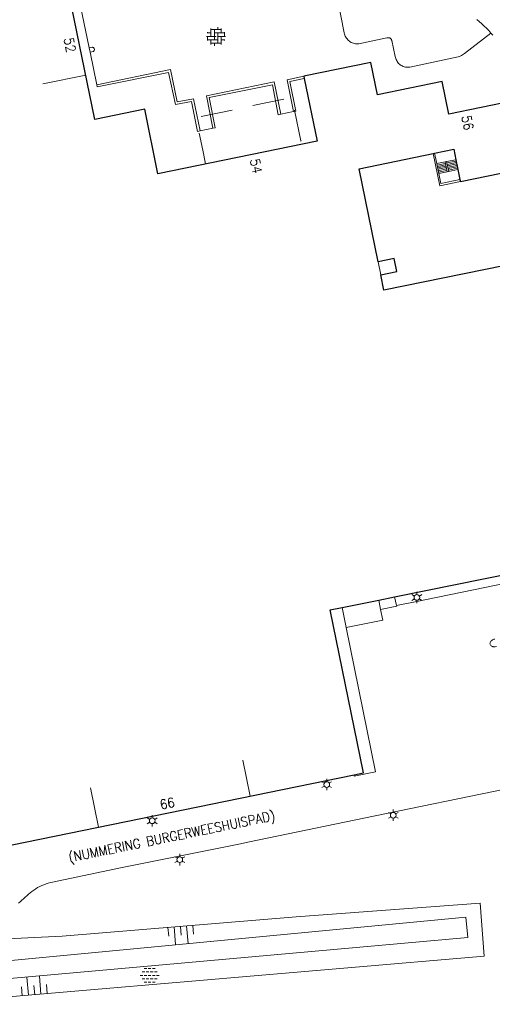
# Model space of a CAD drawing. Header units: metres. Extents: x 118578 to 118717, y 483740 to 483824.
# Tile 12 of 17: x 118672 to 118682, y 483774 to 483794. Entities that reach past the tile are written whole.
import ezdxf
from ezdxf.enums import TextEntityAlignment as Align

# ---------------------------------------------------------------- set-up
doc = ezdxf.new("R2010")
doc.units = ezdxf.units.M
doc.header["$MEASUREMENT"] = 0
doc.linetypes.add('DGN Style 2', pattern=[1.038539, 0.623123, -0.415416])
doc.linetypes.add('DGN Style 3', pattern=[1.453955, 1.038539, -0.415416])
for name, color, linetype, lineweight in [('Baakschild', 7, 'Continuous', 0), ('Barrier', 7, 'Continuous', 0), ('Kader', 7, 'Continuous', 0), ('Klemmfix', 7, 'Continuous', 0), ('Level 16', 7, 'Continuous', 0), ('Level 17', 7, 'Continuous', 0), ('Level 19', 7, 'Continuous', 0), ('Level 22', 7, 'Continuous', 0), ('Level 30', 7, 'Continuous', 0), ('Level 31', 7, 'Continuous', 0), ('Level 33', 7, 'Continuous', 0), ('Level 5', 7, 'Continuous', 0), ('Level 50', 7, 'Continuous', 0), ('Werkterrein', 7, 'Continuous', 0)]:
    doc.layers.add(name, color=color, linetype=linetype, lineweight=lineweight)
doc.styles.add('Style-STANDARD', font='STANDARD.shx')

# ---------------------------------------------------------------- blocks, each defined once
blk = doc.blocks.new('OVERH_1')
at = {"layer": 'Barrier', "color": 7, "linetype": 'Continuous', "lineweight": 0}
for p, q in [((-1.5, 0), (0, 0)), ((-1.4, 0.54), (-0.81, 0.54)), ((-1.35, 0.54), (-1.35, 0.65)), ((-1.35, -0.65), (-1.35, 0)), ((-0.81, 0), (-0.81, 1.26)), ((-0.81, 1.08), (0.82, 1.08)), ((-0.27, -0.54), (-0.27, 1.08)), ((-0.27, 0.54), (1.35, 0.54)), ((0.27, 1.08), (0.27, 1.47)), ((0.27, -1.08), (0.27, 0.54)), ((0.27, 0), (1.5, 0)), ((0.82, 0.54), (0.82, 1.26)), ((0.82, -1.26), (0.82, 0)), ((1.35, 0), (1.35, 0.65)), ((-1.35, -0.54), (0.27, -0.54)), ((-0.81, -1.26), (-0.81, -0.54)), ((-0.81, -1.08), (0.82, -1.08)), ((-0.26, -1.48), (-0.26, -1.08)), ((0.82, -0.54), (1.4, -0.54)), ((1.35, -0.65), (1.35, -0.54))]:
    blk.add_line(p, q, dxfattribs=at)
blk = doc.blocks.new('ONVERH_1')
at = {"layer": 'Barrier', "color": 7, "linetype": 'Continuous', "lineweight": 0}
for p, q in [((-1.18, 0.54), (-0.75, 0.54)), ((-0.86, 1.08), (-0.42, 1.08)), ((-0.54, 0.54), (-0.1, 0.54)), ((-0.21, 1.08), (0.22, 1.08)), ((0.12, 0.54), (0.55, 0.54)), ((0.44, 1.08), (0.87, 1.08)), ((0.77, 0.54), (1.2, 0.54)), ((-1.5, -0.01), (-1.07, -0.01)), ((-1.18, -0.54), (-0.75, -0.54)), ((-1.18, -0.54), (-0.75, -0.54)), ((-0.86, -0.01), (-0.42, -0.01)), ((-0.86, -1.09), (-0.42, -1.09)), ((-0.54, -0.54), (-0.1, -0.54)), ((-0.21, -0.01), (0.22, -0.01)), ((-0.21, -1.09), (0.22, -1.09)), ((0.12, -0.54), (0.55, -0.54)), ((0.44, -0.01), (0.87, -0.01)), ((0.44, -1.09), (0.87, -1.09)), ((0.77, -0.54), (1.2, -0.54)), ((1.09, -0.01), (1.5, -0.01))]:
    blk.add_line(p, q, dxfattribs=at)
blk = doc.blocks.new('TALUD_4')
at = {"layer": 'Klemmfix', "color": 7, "linetype": 'Continuous', "lineweight": 0}
for p, q in [((-0.003, 0), (-0.001, -0.713)), ((-0.713, -0.002), (-0.714, -0.715)), ((-0.36, -0.003), (-0.358, -1.424)), ((0.354, -0.001), (0.354, -1.426)), ((0.71, -0.002), (0.709, -0.714))]:
    blk.add_line(p, q, dxfattribs=at)
blk = doc.blocks.new('TALUD_8')
at = {"layer": 'Klemmfix', "color": 7, "linetype": 'Continuous', "lineweight": 0}
for p, q in [((-0.713, 0.001), (-0.711, -0.713)), ((-0.357, -0.001), (-0.356, -1.426)), ((0, 0), (-0.001, -0.714)), ((0.356, -0.002), (0.354, -1.427)), ((0.71, -0.001), (0.712, -0.715))]:
    blk.add_line(p, q, dxfattribs=at)
blk = doc.blocks.new('LANTPL_1')
at = {"layer": 'Level 50', "color": 7, "linetype": 'Continuous', "lineweight": 13}
for p, q in [((-0.38, 0.22), (-0.78, 0.45)), ((0, 0.45), (0, 0.9)), ((0.78, 0.45), (0.39, 0.22)), ((-0.38, -0.22), (-0.78, -0.46)), ((0, -0.9), (0, -0.46)), ((0.78, -0.46), (0.39, -0.22))]:
    blk.add_line(p, q, dxfattribs=at)
blk.add_circle((0, 0), 0.45, dxfattribs=at)

msp = doc.modelspace()

# ---------------------------------------------------------------- linework, layer by layer
at = {"layer": 'Kader', "color": 7, "linetype": 'Continuous', "lineweight": 30}
for p, q in [((118677.997, 483792.727), (118678.006, 483792.683)), ((118680.547, 483791.208), (118680.572, 483791.214)), ((118680.99, 483791.087), (118681.03, 483790.892)), ((118681.03, 483790.892), (118681.07, 483790.699)), ((118681.07, 483790.699), (118681.079, 483790.655)), ((118679.785, 483782.49), (118682.964, 483783.131)), ((118678.752, 483782.281), (118679.472, 483782.427)), ((118679.472, 483782.427), (118679.785, 483782.49)), ((118671.715, 483777.503), (118678.986, 483778.991))]:
    msp.add_line(p, q, dxfattribs=at)
at = {"layer": 'Kader', "color": 7, "linetype": 'Continuous', "lineweight": 30, "flags": 128}
for points in [[(118678.006, 483792.683), (118678.258, 483791.453), (118675.122, 483790.808), (118674.865, 483792.08), (118673.882, 483791.879), (118673.079, 483795.81), (118672.924, 483795.778)], [(118681.079, 483790.655), (118682.397, 483790.926), (118682.127, 483792.244), (118680.854, 483791.984), (118680.724, 483792.621), (118679.45, 483792.361), (118679.32, 483792.997), (118677.997, 483792.727)], [(118680.572, 483791.214), (118680.948, 483791.291), (118680.99, 483791.087)], [(118682.733, 483789.165), (118679.575, 483788.521), (118679.513, 483788.822), (118679.828, 483788.889), (118679.775, 483789.146), (118679.46, 483789.079), (118679.084, 483790.907), (118680.547, 483791.208)], [(118678.986, 483778.991), (118679.17, 483779.028), (118678.514, 483782.233), (118678.752, 483782.281)]]:
    msp.add_lwpolyline(points, dxfattribs=at)
at = {"layer": 'Level 16', "color": 7, "linetype": 'Continuous', "lineweight": 0, "flags": 128}
msp.add_lwpolyline([(118668.469, 483785.739), (118670.251, 483777.236), (118670.281, 483776.661), (118670.578, 483775.186), (118681.189, 483776.195), (118681.227, 483775.795), (118670.443, 483774.827), (118670.434, 483774.827), (118670.413, 483774.829), (118670.392, 483774.832), (118670.371, 483774.837), (118670.351, 483774.844), (118670.332, 483774.853), (118670.313, 483774.863), (118670.296, 483774.876), (118670.28, 483774.89), (118670.265, 483774.905), (118670.252, 483774.921), (118670.24, 483774.939), (118670.23, 483774.958), (118670.221, 483774.977), (118669.874, 483776.96), (118668.469, 483784.281)], dxfattribs=at)
at = {"layer": 'Level 17', "color": 7, "linetype": 'Continuous', "lineweight": 0, "flags": 128}
for points in [[(118681.402, 483793.842), (118681.451, 483793.801), (118681.5, 483793.758), (118681.547, 483793.715), (118681.593, 483793.67), (118681.637, 483793.624), (118681.681, 483793.576)], [(118681.681, 483793.576), (118681.719, 483793.532)], [(118680.547, 483791.208), (118680.678, 483790.571), (118681.079, 483790.655)], [(118681.757, 483781.659), (118681.74, 483781.656), (118681.727, 483781.651), (118681.714, 483781.645), (118681.702, 483781.637), (118681.691, 483781.628), (118681.682, 483781.617), (118681.674, 483781.605), (118681.668, 483781.593), (118681.664, 483781.579), (118681.661, 483781.565), (118681.667, 483781.553), (118681.674, 483781.543), (118681.683, 483781.533), (118681.693, 483781.524), (118681.704, 483781.517), (118681.716, 483781.512), (118681.728, 483781.508), (118681.741, 483781.506), (118681.754, 483781.506), (118681.767, 483781.508), (118681.789, 483781.512)]]:
    msp.add_lwpolyline(points, dxfattribs=at)
at = {"layer": 'Level 19', "color": 7, "linetype": 'Continuous', "lineweight": 0}
for p, q in [((118677.796, 483792.033), (118677.545, 483791.981)), ((118676.206, 483791.704), (118675.957, 483791.653)), ((118679.472, 483782.427), (118679.51, 483782.244)), ((118679.825, 483782.32), (118679.785, 483782.49))]:
    msp.add_line(p, q, dxfattribs=at)
at = {"layer": 'Level 19', "color": 7, "linetype": 'Continuous', "lineweight": 0, "flags": 128}
for points in [[(118678.469, 483795.225), (118678.794, 483793.578), (118678.799, 483793.557), (118678.805, 483793.536), (118678.813, 483793.515), (118678.823, 483793.496), (118678.835, 483793.477), (118678.848, 483793.46), (118678.862, 483793.443), (118678.878, 483793.429), (118678.895, 483793.415), (118678.913, 483793.403), (118678.932, 483793.392), (118678.952, 483793.383), (118678.973, 483793.376), (118678.994, 483793.371), (118679.015, 483793.367), (118679.037, 483793.365), (118679.059, 483793.365), (118679.081, 483793.367), (118679.632, 483793.481), (118679.643, 483793.485), (118679.654, 483793.486), (118679.666, 483793.486), (118679.677, 483793.484), (118679.688, 483793.48), (118679.698, 483793.475), (118679.707, 483793.467), (118679.715, 483793.459), (118679.721, 483793.45), (118679.726, 483793.439), (118679.73, 483793.428), (118679.799, 483793.117), (118679.803, 483793.095), (118679.809, 483793.074), (118679.817, 483793.054), (118679.826, 483793.034), (118679.837, 483793.016), (118679.85, 483792.998), (118679.864, 483792.981), (118679.88, 483792.967), (118679.897, 483792.953), (118679.915, 483792.941), (118679.934, 483792.93), (118679.954, 483792.921), (118679.974, 483792.915), (118679.996, 483792.909), (118680.017, 483792.906), (118680.039, 483792.905), (118680.061, 483792.906), (118680.082, 483792.908), (118681.033, 483793.109), (118681.056, 483793.116), (118681.078, 483793.125), (118681.1, 483793.135), (118681.121, 483793.147), (118681.142, 483793.161), (118681.161, 483793.175), (118681.681, 483793.576)], [(118673.789, 483793.203), (118673.854, 483793.216), (118673.861, 483793.222), (118673.867, 483793.229), (118673.871, 483793.236), (118673.874, 483793.245), (118673.875, 483793.253), (118673.874, 483793.262), (118673.871, 483793.271), (118673.867, 483793.279), (118673.861, 483793.285), (118673.854, 483793.291), (118673.846, 483793.295), (118673.837, 483793.297), (118673.772, 483793.284)], [(118675.957, 483791.653), (118675.823, 483792.286), (118675.505, 483792.224), (118675.376, 483792.857), (118673.921, 483792.561)], [(118675.957, 483791.653), (118675.907, 483791.643), (118675.787, 483792.234), (118675.469, 483792.171), (118675.336, 483792.803), (118673.929, 483792.517)], [(118677.545, 483791.981), (118677.415, 483792.615), (118676.079, 483792.343), (118676.206, 483791.704)], [(118677.997, 483792.727), (118677.671, 483792.66), (118677.796, 483792.033)], [(118678.006, 483792.683), (118677.724, 483792.625), (118677.84, 483792.042), (118677.796, 483792.033)], [(118677.545, 483791.981), (118677.495, 483791.971), (118677.38, 483792.561), (118676.131, 483792.309), (118676.25, 483791.713), (118676.206, 483791.704)], [(118679.825, 483782.32), (118680.191, 483782.396), (118682.707, 483782.91), (118683.001, 483782.972)], [(118679.51, 483782.244), (118679.828, 483782.309), (118679.825, 483782.32)], [(118678.832, 483781.887), (118679.554, 483782.031), (118679.51, 483782.244)], [(118681.955, 483778.708), (118679.405, 483778.183), (118676.898, 483777.67), (118676.749, 483777.637), (118674.388, 483777.16), (118673.053, 483776.883), (118673.009, 483776.873), (118672.965, 483776.861), (118672.923, 483776.847), (118672.88, 483776.831), (118672.839, 483776.814), (118672.798, 483776.794), (118672.758, 483776.773), (118672.72, 483776.75), (118672.682, 483776.725), (118672.645, 483776.699), (118672.609, 483776.671), (118672.575, 483776.642), (118672.48, 483776.556), (118672.449, 483776.526), (118672.416, 483776.497), (118672.381, 483776.47)], [(118671.75, 483775.75), (118673.239, 483775.817), (118677.844, 483776.2), (118681.466, 483776.468), (118681.549, 483775.428), (118670.493, 483774.479)]]:
    msp.add_lwpolyline(points, dxfattribs=at)
at = {"layer": 'Level 22', "color": 7, "linetype": 'Continuous', "lineweight": 0}
for p, q in [((118673.772, 483793.284), (118673.527, 483794.477)), ((118673.789, 483793.203), (118673.772, 483793.284)), ((118673.921, 483792.561), (118673.789, 483793.203)), ((118673.929, 483792.517), (118673.921, 483792.561)), ((118678.832, 483781.887), (118678.752, 483782.281))]:
    msp.add_line(p, q, dxfattribs=at)
at = {"layer": 'Level 22', "color": 7, "linetype": 'Continuous', "lineweight": 0, "flags": 128}
msp.add_lwpolyline([(118678.986, 483778.991), (118678.991, 483778.965), (118679.409, 483779.049), (118678.832, 483781.887)], dxfattribs=at)
at = {"layer": 'Level 30', "color": 7, "linetype": 'Continuous', "lineweight": 0}
for p, q in [((118680.572, 483791.214), (118680.614, 483791.009)), ((118680.614, 483791.009), (118680.777, 483791.043)), ((118680.777, 483791.043), (118680.809, 483791.049)), ((118680.809, 483791.049), (118680.99, 483791.087)), ((118680.654, 483790.815), (118680.817, 483790.848)), ((118680.817, 483790.848), (118680.849, 483790.855)), ((118680.849, 483790.855), (118681.03, 483790.892))]:
    msp.add_line(p, q, dxfattribs=at)
at = {"layer": 'Level 30', "color": 7, "linetype": 'Continuous', "lineweight": 0, "flags": 128}
msp.add_lwpolyline([(118681.07, 483790.699), (118680.694, 483790.621), (118680.654, 483790.815)], dxfattribs=at)
at = {"layer": 'Level 31', "color": 7, "linetype": 'Continuous', "lineweight": 0}
for p, q in [((118680.777, 483791.043), (118680.817, 483790.848)), ((118680.809, 483791.049), (118680.849, 483790.855)), ((118680.614, 483791.009), (118680.654, 483790.815))]:
    msp.add_line(p, q, dxfattribs=at)
at = {"layer": 'Level 33', "color": 7, "linetype": 'Continuous', "lineweight": 0}
for p, q in [((118680.996, 483791.059), (118680.815, 483791.022)), ((118681.001, 483791.031), (118680.82, 483790.994)), ((118680.783, 483791.015), (118680.62, 483790.982)), ((118680.789, 483790.988), (118680.626, 483790.954)), ((118680.794, 483790.959), (118680.631, 483790.926)), ((118680.8, 483790.932), (118680.637, 483790.898)), ((118680.806, 483790.904), (118680.643, 483790.87)), ((118680.811, 483790.876), (118680.649, 483790.842)), ((118681.007, 483791.003), (118680.826, 483790.966)), ((118681.013, 483790.975), (118680.832, 483790.938)), ((118681.019, 483790.948), (118680.838, 483790.911)), ((118681.025, 483790.92), (118680.843, 483790.883))]:
    msp.add_line(p, q, dxfattribs=at)
at = {"layer": 'Level 5', "color": 7, "linetype": 'DGN Style 3', "lineweight": 0}
for p, q in [((118672.862, 483792.577), (118673.704, 483792.748)), ((118679.513, 483788.822), (118679.46, 483789.079)), ((118676.798, 483779.281), (118676.941, 483778.572)), ((118673.797, 483778.734), (118673.955, 483777.961))]:
    msp.add_line(p, q, dxfattribs=at)
at = {"layer": 'Werkterrein', "color": 7, "linetype": 'DGN Style 2', "lineweight": 0, "flags": 128}
msp.add_lwpolyline([(118676.065, 483791.002), (118676.007, 483791.274), (118675.871, 483791.91), (118677.758, 483792.313), (118677.941, 483791.457), (118677.955, 483791.391)], dxfattribs=at)

# ---------------------------------------------------------------- block references
at = {"layer": 'Barrier', "color": 7, "linetype": 'Continuous', "lineweight": 0, "xscale": 0.1250023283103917, "yscale": 0.1250023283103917, "zscale": 0.1250023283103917}
for name, p in [('OVERH_1', (118676.27, 483793.511)), ('ONVERH_1', (118674.961, 483775.048))]:
    msp.add_blockref(name, p, dxfattribs=at)
at = {"layer": 'Klemmfix', "color": 7, "linetype": 'Continuous', "lineweight": 0}
for name, p, xscale, yscale, zscale, rotation in [('TALUD_4', (118675.569, 483776.011), 0.3462504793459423, 0.2421590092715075, 0.3462504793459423, 4.770616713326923), ('TALUD_8', (118672.7, 483774.668), 0.3462470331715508, 0.2501457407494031, 0.3462470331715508, 184.9369313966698)]:
    msp.add_blockref(name, p, dxfattribs=dict(at, xscale=xscale, yscale=yscale, zscale=zscale, rotation=rotation))
at = {"layer": 'Level 50', "color": 7, "linetype": 'Continuous', "lineweight": 13, "xscale": 0.1250023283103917, "yscale": 0.1250023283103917, "zscale": 0.1250023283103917}
for p in [(118680.223, 483782.479), (118678.448, 483778.799), (118679.759, 483778.196), (118675.014, 483778.088), (118675.556, 483777.323)]:
    msp.add_blockref('LANTPL_1', p, dxfattribs=at)

# ---------------------------------------------------------------- texts
at = {"layer": 'Baakschild', "color": 7, "linetype": 'Continuous', "lineweight": 0, "style": 'Style-STANDARD'}
msp.add_text('52', height=0.1875, rotation=281.61, dxfattribs=at).set_placement((118673.484, 483793.361), align=Align.TOP_CENTER)
for s, rotation, p in [('56', 281.65, (118681.192, 483791.957)), ('54', 281.62, (118677.029, 483791.105))]:
    msp.add_text(s, height=0.1875, rotation=rotation, dxfattribs=at).set_placement(p, align=Align.MIDDLE_LEFT)
msp.add_text('66', height=0.1875, rotation=11.56, dxfattribs=at).set_placement((118675.327, 483778.337), align=Align.CENTER)
msp.add_text('(NUMMERING BURGERWEESHUISPAD)', height=0.1875, rotation=11.57, dxfattribs=at).set_placement((118675.398, 483777.779), align=Align.MIDDLE_CENTER)

doc.saveas('drawing.dxf')
